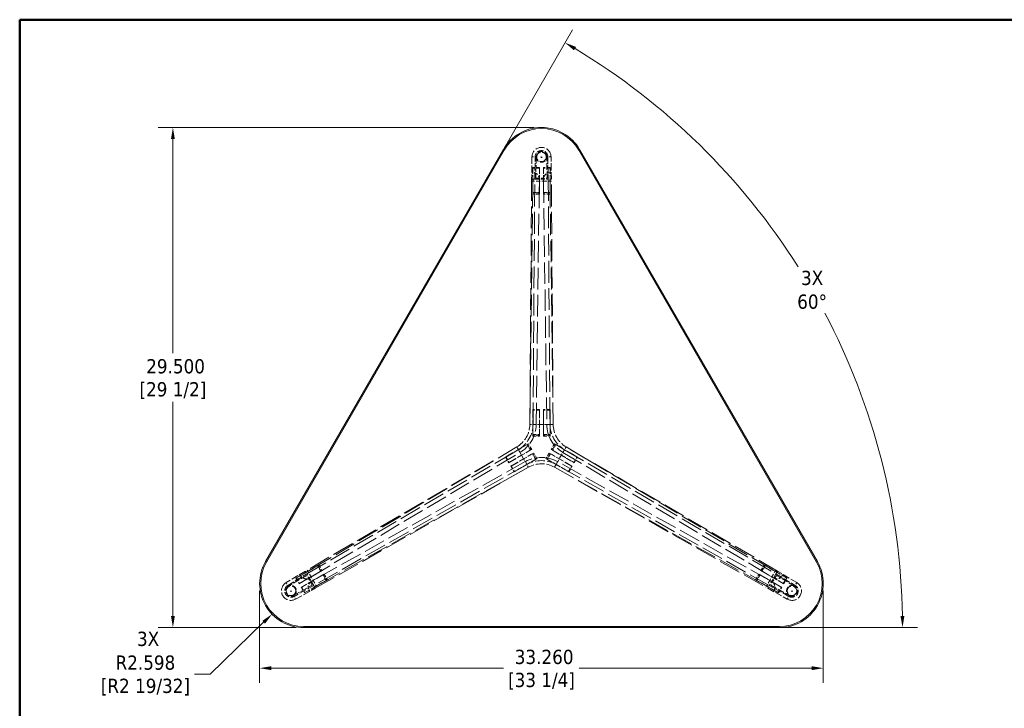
# Model space of a CAD drawing. Header units: inches. Extents: x 1 to 118, y 2 to 76.
# Tile 6 of 7: x 1 to 59, y 35 to 76. Entities that reach past the tile are written whole.
import ezdxf

# ---------------------------------------------------------------- set-up
doc = ezdxf.new("R2010")
doc.units = ezdxf.units.IN
doc.header["$LTSCALE"] = 7
doc.header["$MEASUREMENT"] = 0
doc.linetypes.add('DASHED', pattern=[0.2067, 0.1654, -0.0413])
for name, color, linetype, lineweight in [('Border (ANSI)', 7, 'Continuous', 50), ('Dimension (ANSI)', 7, 'Continuous', 13), ('Hidden (ANSI)', 7, 'DASHED', 13), ('Hidden Narrow (ANSI)', 7, 'DASHED', 13), ('Visible (ANSI)', 7, 'Continuous', 13), ('Visible Narrow (ANSI)', 7, 'Continuous', 13)]:
    doc.layers.add(name, color=color, linetype=linetype, lineweight=lineweight)
doc.styles.add('Note Text (ANSI)', font='tahoma.ttf')
doc.dimstyles.new('Default (ANSI)', dxfattribs={"dimscale": 7, "dimtxt": 0.12, "dimasz": 0.098425, "dimexe": 0.125, "dimexo": 0.0625, "dimgap": 0.031496, "dimtad": 0, "dimtih": 1, "dimtoh": 1, "dimdec": 3, "dimrnd": 1e-08, "dimzin": 4, "dimdsep": 46, "dimtxsty": 'Note Text (ANSI)', "dimcen": 0.09, "dimdle": 0.393701, "dimclrd": 256, "dimclre": 256, "dimclrt": 256, "dimadec": 0, "dimazin": 1, "dimtfac": 1, "dimtofl": 0, "dimtmove": 0, "dimatfit": 3, "dimfxl": 1, "dimtolj": 1, "dimtzin": 4, "dimlwd": -1, "dimlwe": -1, "dimarcsym": 0})

# ---------------------------------------------------------------- blocks, each defined once
blk = doc.blocks.new('Borders GILMORE BOARDER')
at = {"layer": 'Border (ANSI)'}
for p, q in [((0.2, 10.8), (16.8, 10.8)), ((0.2, 0.35), (0.2, 10.8))]:
    blk.add_line(p, q, dxfattribs=at)
blk = doc.blocks.new('*D10')
at = {"layer": 'Defpoints', "color": 0, "transparency": 16777216}
for p in [(10.441, 69.242), (32.19, 69.242), (18.158, 39.742)]:
    blk.add_point(p, dxfattribs=at)
at = {"layer": 'Dimension (ANSI)', "transparency": 16777216}
for p, q in [((31.752, 69.242), (9.566, 69.242)), ((10.441, 68.553), (10.441, 55.92)), ((10.441, 40.431), (10.441, 53.065)), ((17.72, 39.742), (9.566, 39.742))]:
    blk.add_line(p, q, dxfattribs=at)
for points in [[(10.326, 68.553), (10.556, 68.553), (10.441, 69.242)], [(10.326, 40.431), (10.556, 40.431), (10.441, 39.742)]]:
    blk.add_solid(points, dxfattribs=at)
at = {"layer": 'Dimension (ANSI)', "transparency": 16777216, "char_height": 0.84, "attachment_point": 5, "style": 'Note Text (ANSI)'}
for s, insert in [('\\A1; 29.500', (10.441, 55.15)), ('\\A1;[29 1/2]', (10.441, 53.723))]:
    blk.add_mtext(s, dxfattribs=dict(at, insert=insert))
blk = doc.blocks.new('*D11')
at = {"layer": 'Defpoints', "color": 0, "transparency": 16777216}
for p in [(29.94, 67.943), (51.093, 53.368), (13.658, 39.742), (18.158, 39.742)]:
    blk.add_point(p, dxfattribs=at)
at = {"layer": 'Dimension (ANSI)', "transparency": 16777216}
for p, q in [((30.158, 68.322), (34.014, 75)), ((18.595, 39.742), (54.37, 39.742))]:
    blk.add_line(p, q, dxfattribs=at)
for start, end in [(32.29645, 59.00907), (0.99093, 27.75554)]:
    blk.add_arc((13.658, 39.742), 39.837, start, end, dxfattribs=at)
for points in [[(34.112, 73.794), (34.228, 73.992), (33.576, 74.243)], [(53.604, 40.432), (53.374, 40.43), (53.495, 39.742)]]:
    blk.add_solid(points, dxfattribs=at)
at = {"layer": 'Dimension (ANSI)', "transparency": 16777216, "insert": (48.158, 59.661), "char_height": 0.84, "attachment_point": 5, "style": 'Note Text (ANSI)'}
blk.add_mtext('\\A1;\\fTahoma|b0|i0;3X\\P\\fTahoma|b0|i0;60°', dxfattribs=at)
blk = doc.blocks.new('*D12')
at = {"layer": 'Defpoints', "color": 0, "transparency": 16777216}
for p in [(18.158, 42.341), (16.291, 40.533)]:
    blk.add_point(p, dxfattribs=at)
at = {"layer": 'Dimension (ANSI)', "transparency": 16777216}
for p, q in [((12.643, 37), (15.796, 40.054)), ((11.723, 37), (12.643, 37))]:
    blk.add_line(p, q, dxfattribs=at)
blk.add_solid([(15.716, 40.136), (15.876, 39.971), (16.291, 40.533)], dxfattribs=at)
at = {"layer": 'Dimension (ANSI)', "transparency": 16777216, "char_height": 0.84, "attachment_point": 5, "style": 'Note Text (ANSI)'}
for s, insert in [('\\A1; \\fTahoma|b0|i0;3X\\P\\fTahoma|b0|i0;R2.598', (8.818, 38.369)), ('\\A1;[R2 19/32]', (8.818, 36.23))]:
    blk.add_mtext(s, dxfattribs=dict(at, insert=insert))
blk = doc.blocks.new('*D13')
at = {"layer": 'Defpoints', "color": 0, "transparency": 16777216}
for p in [(15.56, 42.341), (48.819, 42.341), (48.819, 37.348)]:
    blk.add_point(p, dxfattribs=at)
at = {"layer": 'Dimension (ANSI)', "transparency": 16777216}
for p, q in [((15.56, 41.903), (15.56, 36.473)), ((48.819, 41.903), (48.819, 36.473)), ((16.249, 37.348), (29.958, 37.348)), ((48.13, 37.348), (34.421, 37.348))]:
    blk.add_line(p, q, dxfattribs=at)
for points in [[(16.249, 37.463), (16.249, 37.233), (15.56, 37.348)], [(48.13, 37.463), (48.13, 37.233), (48.819, 37.348)]]:
    blk.add_solid(points, dxfattribs=at)
at = {"layer": 'Dimension (ANSI)', "transparency": 16777216, "char_height": 0.84, "attachment_point": 5, "style": 'Note Text (ANSI)'}
for s, insert in [('\\A1; 33.260', (32.19, 38.006)), ('\\A1;[33 1/4]', (32.19, 36.578))]:
    blk.add_mtext(s, dxfattribs=dict(at, insert=insert))

msp = doc.modelspace()

# ---------------------------------------------------------------- linework, layer by layer
at = {"layer": 'Hidden (ANSI)', "ltscale": 0.360192}
for p, q in [((31.6271, 67.51576), (31.60603, 66.19181)), ((32.77303, 66.19181), (32.75196, 67.51576)), ((18.25788, 43.07214), (17.12184, 42.39191)), ((47.25722, 42.39191), (46.12118, 43.07214)), ((17.68427, 41.41776), (18.84138, 42.06149)), ((45.53768, 42.06149), (46.69479, 41.41776))]:
    msp.add_line(p, q, dxfattribs=at)
at = {"layer": 'Hidden (ANSI)', "ltscale": 0.35938}
for p, q in [((31.79356, 66.19181), (31.81458, 67.51278)), ((32.56448, 67.51278), (32.58551, 66.19181)), ((17.21816, 42.23105), (18.35164, 42.90974)), ((46.02742, 42.90974), (47.1609, 42.23105)), ((18.74762, 42.22389), (17.59312, 41.58161)), ((46.78595, 41.58161), (45.63144, 42.22389))]:
    msp.add_line(p, q, dxfattribs=at)
at = {"layer": 'Hidden (ANSI)', "ltscale": 0.342064}
for p, q in [((31.87707, 67.51179), (31.85704, 66.25445)), ((32.52203, 66.25445), (32.50199, 67.51179)), ((18.32913, 42.82344), (17.25027, 42.17742)), ((47.1288, 42.17742), (46.04993, 42.82344)), ((17.56273, 41.63622), (18.66163, 42.24754)), ((45.71743, 42.24754), (46.81634, 41.63622))]:
    msp.add_line(p, q, dxfattribs=at)
at = {"layer": 'Hidden (ANSI)', "ltscale": 0.163599}
for p, q in [((32.06853, 66.87931), (31.68553, 66.87931)), ((32.06853, 66.84831), (31.68553, 66.84831)), ((32.69353, 66.87931), (32.31053, 66.87931)), ((32.69353, 66.84831), (32.31053, 66.84831)), ((31.68553, 65.41031), (32.06853, 65.41031)), ((32.06853, 65.31681), (31.68553, 65.31681)), ((32.31053, 65.41031), (32.69353, 65.41031)), ((32.69353, 65.31681), (32.31053, 65.31681)), ((32.06853, 52.60081), (31.68553, 52.60081)), ((32.06853, 52.56981), (31.68553, 52.56981)), ((32.69353, 52.60081), (32.31053, 52.60081)), ((32.69353, 52.56981), (32.31053, 52.56981)), ((31.68553, 51.13181), (32.06853, 51.13181)), ((32.31053, 51.13181), (32.69353, 51.13181)), ((31.61245, 50.24835), (31.42095, 50.58004)), ((31.68553, 51.03831), (32.06853, 51.03831)), ((32.31053, 51.03831), (32.69353, 51.03831)), ((32.95812, 50.58004), (32.76662, 50.24835)), ((31.53147, 50.2016), (31.33997, 50.53329)), ((31.84397, 49.66033), (31.65247, 49.99202)), ((31.92495, 49.70708), (31.73345, 50.03877)), ((32.64562, 50.03877), (32.45412, 49.70708)), ((32.72659, 49.99202), (32.53509, 49.66033)), ((33.03909, 50.53329), (32.84759, 50.2016)), ((30.06778, 49.79879), (30.25928, 49.4671)), ((30.09463, 49.81429), (30.28613, 49.4826)), ((34.09293, 49.4826), (34.28443, 49.81429)), ((34.11978, 49.4671), (34.31128, 49.79879)), ((30.38028, 49.25752), (30.57178, 48.92583)), ((30.40713, 49.27302), (30.59863, 48.94133)), ((33.78043, 48.94133), (33.97193, 49.27302)), ((33.80728, 48.92583), (33.99878, 49.25752)), ((19.16593, 43.06235), (18.97443, 43.39404)), ((19.0554, 43.44079), (19.2469, 43.1091)), ((45.13216, 43.1091), (45.32366, 43.44079)), ((45.40463, 43.39404), (45.21313, 43.06235)), ((17.70224, 42.65954), (17.89374, 42.32785)), ((17.72909, 42.67504), (17.92059, 42.34335)), ((19.47843, 42.52108), (19.28693, 42.85277)), ((19.3679, 42.89952), (19.5594, 42.56783)), ((44.81966, 42.56783), (45.01116, 42.89952)), ((45.09213, 42.85277), (44.90063, 42.52108)), ((46.45848, 42.34335), (46.64998, 42.67504)), ((46.48532, 42.32785), (46.67682, 42.65954)), ((18.01474, 42.11827), (18.20624, 41.78658)), ((18.04159, 42.13377), (18.23309, 41.80208)), ((46.14598, 41.80208), (46.33748, 42.13377)), ((46.17282, 41.78658), (46.36432, 42.11827))]:
    msp.add_line(p, q, dxfattribs=at)
at = {"layer": 'Hidden (ANSI)', "ltscale": 0.186968}
for p, q in [((31.68553, 66.19181), (31.68553, 66.87931)), ((32.06853, 66.19181), (32.06853, 66.87931)), ((32.31053, 66.19181), (32.31053, 66.87931)), ((32.69353, 66.19181), (32.69353, 66.87931)), ((31.68553, 51.72581), (31.68553, 51.03831)), ((32.06853, 51.72581), (32.06853, 51.03831)), ((32.31053, 51.72581), (32.31053, 51.03831)), ((32.69353, 51.72581), (32.69353, 51.03831)), ((30.82556, 50.23629), (31.42095, 50.58004)), ((33.55351, 50.23629), (32.95812, 50.58004)), ((31.01706, 49.9046), (31.61245, 50.24835)), ((31.13806, 49.69502), (31.73345, 50.03877)), ((33.24101, 49.69502), (32.64562, 50.03877)), ((33.36201, 49.9046), (32.76662, 50.24835)), ((31.32956, 49.36333), (31.92495, 49.70708)), ((33.04951, 49.36333), (32.45412, 49.70708)), ((18.29763, 43.00329), (17.70224, 42.65954)), ((46.08143, 43.00329), (46.67682, 42.65954)), ((18.48913, 42.6716), (17.89374, 42.32785)), ((18.61013, 42.46202), (18.01474, 42.11827)), ((45.76893, 42.46202), (46.36432, 42.11827)), ((45.88993, 42.6716), (46.48532, 42.32785)), ((18.80163, 42.13033), (18.20624, 41.78658)), ((45.57743, 42.13033), (46.17282, 41.78658))]:
    msp.add_line(p, q, dxfattribs=at)
at = {"layer": 'Hidden (ANSI)', "ltscale": 0.011829}
for p, q in [((31.71653, 66.87931), (31.68553, 66.84831)), ((32.03753, 66.87931), (32.06853, 66.84831)), ((32.34153, 66.87931), (32.31053, 66.84831)), ((32.66253, 66.87931), (32.69353, 66.84831)), ((31.71653, 65.37931), (31.68553, 65.41031)), ((32.03753, 65.37931), (32.06853, 65.41031)), ((32.34153, 65.37931), (32.31053, 65.41031)), ((32.66253, 65.37931), (32.69353, 65.41031)), ((31.71653, 52.60081), (31.68553, 52.56981)), ((32.03753, 52.60081), (32.06853, 52.56981)), ((32.34153, 52.60081), (32.31053, 52.56981)), ((32.66253, 52.60081), (32.69353, 52.56981)), ((31.71653, 51.10081), (31.68553, 51.13181)), ((32.03753, 51.10081), (32.06853, 51.13181)), ((32.34153, 51.10081), (32.31053, 51.13181)), ((32.66253, 51.10081), (32.69353, 51.13181)), ((31.38232, 50.52194), (31.33997, 50.53329)), ((31.54282, 50.24395), (31.53147, 50.2016)), ((31.69482, 49.98068), (31.65247, 49.99202)), ((32.68424, 49.98068), (32.72659, 49.99202)), ((32.83624, 50.24395), (32.84759, 50.2016)), ((32.99674, 50.52194), (33.03909, 50.53329)), ((30.08328, 49.77194), (30.09463, 49.81429)), ((30.24378, 49.49395), (30.28613, 49.4826)), ((31.85532, 49.70268), (31.84397, 49.66033)), ((32.52374, 49.70268), (32.53509, 49.66033)), ((34.13528, 49.49395), (34.09293, 49.4826)), ((34.29578, 49.77194), (34.28443, 49.81429)), ((30.39578, 49.23068), (30.40713, 49.27302)), ((30.55628, 48.95268), (30.59863, 48.94133)), ((33.82278, 48.95268), (33.78043, 48.94133)), ((33.98328, 49.23068), (33.97193, 49.27302)), ((19.01678, 43.38269), (18.97443, 43.39404)), ((19.17728, 43.1047), (19.16593, 43.06235)), ((45.20179, 43.1047), (45.21313, 43.06235)), ((45.36229, 43.38269), (45.40463, 43.39404)), ((17.71774, 42.63269), (17.72909, 42.67504)), ((19.32928, 42.84143), (19.28693, 42.85277)), ((19.48978, 42.56343), (19.47843, 42.52108)), ((44.88929, 42.56343), (44.90063, 42.52108)), ((45.04979, 42.84143), (45.09213, 42.85277)), ((46.66132, 42.63269), (46.64998, 42.67504)), ((17.87824, 42.3547), (17.92059, 42.34335)), ((18.03024, 42.09143), (18.04159, 42.13377)), ((46.34882, 42.09143), (46.33748, 42.13377)), ((46.50082, 42.3547), (46.45848, 42.34335)), ((18.19074, 41.81343), (18.23309, 41.80208)), ((46.18832, 41.81343), (46.14598, 41.80208))]:
    msp.add_line(p, q, dxfattribs=at)
at = {"layer": 'Hidden (ANSI)', "ltscale": 0.391179}
for p, q in [((31.68553, 65.41031), (31.68553, 66.84831)), ((32.06853, 65.41031), (32.06853, 66.84831)), ((32.31053, 65.41031), (32.31053, 66.84831)), ((32.69353, 65.41031), (32.69353, 66.84831)), ((31.68553, 52.56981), (31.68553, 51.13181)), ((32.06853, 52.56981), (32.06853, 51.13181)), ((32.31053, 51.13181), (32.31053, 52.56981)), ((32.69353, 51.13181), (32.69353, 52.56981)), ((30.09463, 49.81429), (31.33997, 50.53329)), ((30.28613, 49.4826), (31.53147, 50.2016)), ((30.40713, 49.27302), (31.65247, 49.99202)), ((33.97193, 49.27302), (32.72659, 49.99202)), ((32.84759, 50.2016), (34.09293, 49.4826)), ((33.03909, 50.53329), (34.28443, 49.81429)), ((30.59863, 48.94133), (31.84397, 49.66033)), ((33.78043, 48.94133), (32.53509, 49.66033)), ((17.72909, 42.67504), (18.97443, 43.39404)), ((17.92059, 42.34335), (19.16593, 43.06235)), ((45.21313, 43.06235), (46.45848, 42.34335)), ((45.40463, 43.39404), (46.64998, 42.67504)), ((19.28693, 42.85277), (18.04159, 42.13377)), ((19.47843, 42.52108), (18.23309, 41.80208)), ((46.14598, 41.80208), (44.90063, 42.52108)), ((46.33748, 42.13377), (45.09213, 42.85277))]:
    msp.add_line(p, q, dxfattribs=at)
at = {"layer": 'Hidden (ANSI)', "ltscale": 0.180844}
for p, q in [((31.85704, 66.25445), (32.52203, 66.25445)), ((18.66163, 42.24754), (18.32913, 42.82344)), ((46.04993, 42.82344), (45.71743, 42.24754))]:
    msp.add_line(p, q, dxfattribs=at)
at = {"layer": 'Hidden (ANSI)', "ltscale": 1.110909}
for p, q in [((31.60603, 66.19181), (31.50203, 51.72581)), ((31.68954, 51.72581), (31.79354, 66.19181)), ((32.58553, 66.19181), (32.68953, 51.72581)), ((32.87703, 51.72581), (32.77303, 66.19181)), ((30.73381, 50.3952), (18.25788, 43.07214)), ((18.35163, 42.90975), (30.82756, 50.23282)), ((33.55151, 50.23282), (46.02743, 42.90975)), ((46.12118, 43.07214), (33.64526, 50.3952)), ((31.32755, 49.3668), (18.74763, 42.22387)), ((18.84138, 42.06149), (31.42131, 49.20442)), ((32.95776, 49.20442), (45.53768, 42.06149)), ((45.63143, 42.22387), (33.05151, 49.3668))]:
    msp.add_line(p, q, dxfattribs=at)
at = {"layer": 'Hidden (ANSI)', "ltscale": 0.072052}
for p, q in [((31.79354, 66.19181), (31.60603, 66.19181)), ((32.77303, 66.19181), (32.58553, 66.19181)), ((31.50203, 51.72581), (31.68954, 51.72581)), ((32.68953, 51.72581), (32.87703, 51.72581)), ((30.82756, 50.23282), (30.73381, 50.3952)), ((33.64526, 50.3952), (33.55151, 50.23282)), ((31.42131, 49.20442), (31.32755, 49.3668)), ((33.05151, 49.3668), (32.95776, 49.20442)), ((18.25788, 43.07214), (18.35163, 42.90975)), ((46.02743, 42.90975), (46.12118, 43.07214)), ((18.74763, 42.22387), (18.84138, 42.06149)), ((45.53768, 42.06149), (45.63143, 42.22387))]:
    msp.add_line(p, q, dxfattribs=at)
at = {"layer": 'Hidden (ANSI)', "ltscale": 0.237987}
for p, q in [((31.68553, 65.31681), (31.68553, 66.19181)), ((32.06853, 65.31681), (32.06853, 66.19181)), ((32.31053, 65.31681), (32.31053, 66.19181)), ((32.69353, 65.31681), (32.69353, 66.19181)), ((31.68553, 51.72581), (31.68553, 52.60081)), ((32.06853, 51.72581), (32.06853, 52.60081)), ((32.31053, 51.72581), (32.31053, 52.60081)), ((32.69353, 51.72581), (32.69353, 52.60081)), ((30.82556, 50.23629), (30.06778, 49.79879)), ((33.55351, 50.23629), (34.31128, 49.79879)), ((31.01706, 49.9046), (30.25928, 49.4671)), ((31.13806, 49.69502), (30.38028, 49.25752)), ((33.24101, 49.69502), (33.99878, 49.25752)), ((33.36201, 49.9046), (34.11978, 49.4671)), ((31.32956, 49.36333), (30.57178, 48.92583)), ((33.04951, 49.36333), (33.80728, 48.92583)), ((19.0554, 43.44079), (18.29763, 43.00329)), ((19.2469, 43.1091), (18.48913, 42.6716)), ((45.13216, 43.1091), (45.88993, 42.6716)), ((45.32366, 43.44079), (46.08143, 43.00329)), ((19.3679, 42.89952), (18.61013, 42.46202)), ((19.5594, 42.56783), (18.80163, 42.13033)), ((44.81966, 42.56783), (45.57743, 42.13033)), ((45.01116, 42.89952), (45.76893, 42.46202))]:
    msp.add_line(p, q, dxfattribs=at)
at = {"layer": 'Hidden (ANSI)', "ltscale": 0.2154}
for p, q in [((31.79354, 66.19181), (32.58553, 66.19181)), ((18.74763, 42.22387), (18.35163, 42.90975)), ((46.02743, 42.90975), (45.63143, 42.22387))]:
    msp.add_line(p, q, dxfattribs=at)
at = {"layer": 'Hidden (ANSI)', "ltscale": 0.21539}
for p, q in [((31.79356, 66.19181), (32.58551, 66.19181)), ((18.74762, 42.22389), (18.35164, 42.90974)), ((46.02742, 42.90974), (45.63144, 42.22389))]:
    msp.add_line(p, q, dxfattribs=at)
at = {"layer": 'Hidden (ANSI)', "ltscale": 1.101376}
for p, q in [((31.87703, 51.72581), (32.06453, 66.06681)), ((32.31453, 66.06681), (32.50203, 51.72581)), ((18.59538, 42.73756), (30.92131, 50.07044)), ((33.45776, 50.07044), (45.78368, 42.73756)), ((31.23381, 49.52918), (18.72038, 42.52106)), ((45.65868, 42.52106), (33.14526, 49.52918))]:
    msp.add_line(p, q, dxfattribs=at)
at = {"layer": 'Hidden (ANSI)', "ltscale": 0.053327}
for p, q in [((32.06453, 66.19181), (32.06453, 66.06681)), ((32.31453, 66.06681), (32.31453, 66.19181)), ((18.59538, 42.73756), (18.48713, 42.67506)), ((18.61213, 42.45856), (18.72038, 42.52106)), ((45.65868, 42.52106), (45.76693, 42.45856)), ((45.89193, 42.67506), (45.78368, 42.73756))]:
    msp.add_line(p, q, dxfattribs=at)
at = {"layer": 'Hidden (ANSI)', "ltscale": 0.006456}
for p, q in [((32.06454, 66.19181), (32.06457, 66.19397)), ((32.31449, 66.19397), (32.31453, 66.19181)), ((18.48529, 42.67395), (18.48713, 42.67506)), ((18.61213, 42.45856), (18.61025, 42.45752)), ((45.76882, 42.45752), (45.76693, 42.45856)), ((45.89193, 42.67506), (45.89378, 42.67395))]:
    msp.add_line(p, q, dxfattribs=at)
at = {"layer": 'Hidden (ANSI)', "ltscale": 0.1371}
for p, q in [((32.03753, 65.37931), (31.71653, 65.37931)), ((32.66253, 65.37931), (32.34153, 65.37931)), ((32.03753, 51.10081), (31.71653, 51.10081)), ((32.66253, 51.10081), (32.34153, 51.10081)), ((31.38232, 50.52194), (31.54282, 50.24395)), ((31.69482, 49.98068), (31.85532, 49.70268)), ((32.52374, 49.70268), (32.68424, 49.98068)), ((32.83624, 50.24395), (32.99674, 50.52194)), ((19.01678, 43.38269), (19.17728, 43.1047)), ((45.20179, 43.1047), (45.36229, 43.38269)), ((19.32928, 42.84143), (19.48978, 42.56343)), ((44.88929, 42.56343), (45.04979, 42.84143))]:
    msp.add_line(p, q, dxfattribs=at)
at = {"layer": 'Hidden (ANSI)', "ltscale": 0.271997}
for p, q in [((32.68953, 51.72581), (31.68954, 51.72581)), ((30.82756, 50.23282), (31.32755, 49.3668)), ((33.05151, 49.3668), (33.55151, 50.23282))]:
    msp.add_line(p, q, dxfattribs=at)
at = {"layer": 'Hidden (ANSI)', "ltscale": 0.271987}
for p, q in [((32.68951, 51.72581), (31.68955, 51.72581)), ((30.82757, 50.2328), (31.32754, 49.36682)), ((33.05152, 49.36682), (33.5515, 50.2328))]:
    msp.add_line(p, q, dxfattribs=at)
at = {"layer": 'Hidden (ANSI)', "ltscale": 0.001588}
for p, q in [((31.87703, 51.71961), (31.87703, 51.72581)), ((32.50203, 51.71961), (32.50203, 51.72581)), ((30.92668, 50.07355), (30.92131, 50.07044)), ((33.45239, 50.07355), (33.45776, 50.07044)), ((31.23918, 49.53228), (31.23381, 49.52918)), ((33.13989, 49.53228), (33.14526, 49.52918))]:
    msp.add_line(p, q, dxfattribs=at)
at = {"layer": 'Hidden (ANSI)', "ltscale": 0.48074}
for centre in [(32.18953, 67.50681), (17.41081, 41.90931), (46.96826, 41.90931)]:
    msp.add_circle(centre, 0.28125, dxfattribs=at)
at = {"layer": 'Hidden (ANSI)', "ltscale": 0.052899}
for centre in [(32.18953, 67.50681), (17.41081, 41.90931), (46.96826, 41.90931)]:
    msp.add_circle(centre, 0.031, dxfattribs=at)
at = {"layer": 'Hidden (ANSI)', "ltscale": 0.475868}
for centre, start, end in [((32.18953, 67.50681), 0.9118088, 179.0881912), ((17.41081, 41.90931), 120.9118088, 299.0881912), ((46.96826, 41.90931), 240.9118088, 59.0881912)]:
    msp.add_arc(centre, 0.5625, start, end, dxfattribs=at)
at = {"layer": 'Hidden (ANSI)', "ltscale": 0.317212}
for centre, start, end in [((32.18953, 67.50681), 0.9118088, 179.0881912), ((17.41081, 41.90931), 120.9118088, 299.0881912), ((46.96826, 41.90931), 240.9118088, 59.0881912)]:
    msp.add_arc(centre, 0.375, start, end, dxfattribs=at)
at = {"layer": 'Hidden (ANSI)', "ltscale": 0.269743}
for centre, start, end in [((32.18953, 67.50681), 179.087063, 0.912937), ((17.41081, 41.90931), 299.087063, 120.912937), ((46.96826, 41.90931), 59.087063, 240.912937)]:
    msp.add_arc(centre, 0.3125, start, end, dxfattribs=at)
at = {"layer": 'Hidden (ANSI)', "ltscale": 0.264323}
for centre, start, end in [((32.18953, 67.50681), 0.912937, 179.087063), ((17.41081, 41.90931), 120.912937, 299.087063), ((46.96826, 41.90931), 240.912937, 59.087063)]:
    msp.add_arc(centre, 0.3125, start, end, dxfattribs=at)
at = {"layer": 'Hidden (ANSI)', "ltscale": 0.183664}
for centre, start, end in [((31.68962, 66.19993), 358.7591028, 101.9457693), ((32.68944, 66.19993), 78.0542307, 181.2408972), ((18.29264, 42.99569), 198.0542307, 301.2408972), ((18.79255, 42.12981), 118.7591028, 221.9457693), ((45.58651, 42.12981), 318.0542307, 61.2408972), ((46.08642, 42.99569), 238.7591028, 341.9457693)]:
    msp.add_arc(centre, 0.375, start, end, dxfattribs=at)
at = {"layer": 'Hidden (ANSI)', "ltscale": 0.436435}
for centre, start, end in [((29.92025, 51.75198), 300.9479024, 359.0520976), ((34.45882, 51.75198), 180.9479024, 239.0520976), ((32.18953, 47.82147), 60.9479024, 119.0520976)]:
    msp.add_arc(centre, 1.582, start, end, dxfattribs=at)
at = {"layer": 'Hidden (ANSI)', "ltscale": 0.489862}
for centre, start, end in [((29.92025, 51.75198), 300.8474529, 359.1525471), ((34.45882, 51.75198), 180.8474529, 239.1525471), ((32.18953, 47.82147), 60.8474529, 119.1525471)]:
    msp.add_arc(centre, 1.7695, start, end, dxfattribs=at)
at = {"layer": 'Hidden (ANSI)', "ltscale": 0.5416}
for centre, start, end in [((29.92025, 51.75198), 300.7662696, 359.0520976), ((34.45882, 51.75198), 180.7662696, 239.0520976), ((32.18953, 47.82147), 60.7662696, 119.0520976)]:
    msp.add_arc(centre, 1.957, start, end, dxfattribs=at)
at = {"layer": 'Hidden (ANSI)', "ltscale": 0.001588}
for centre, start, end in [((29.92025, 51.75198), 359.0520976, 359.2337304), ((34.45882, 51.75198), 239.0520976, 239.2337304), ((32.18953, 47.82147), 119.0520976, 119.2337304)]:
    msp.add_arc(centre, 1.957, start, end, dxfattribs=at)
at = {"layer": 'Hidden (ANSI)', "ltscale": 0.032716}
for centre, major_axis, start_param, end_param in [((31.68802, 66.09913), (-0.37495, 0.00597), 4.61518472, 4.93679605), ((32.69105, 66.09913), (0.37495, 0.00597), 1.34638925, 1.66800059), ((18.37914, 43.04748), (-0.19264, 0.32173), 1.34638925, 1.66800059), ((45.99993, 43.04748), (0.19264, 0.32173), 4.61518472, 4.93679605), ((18.88065, 42.17883), (0.18231, -0.3277), 4.61518472, 4.93679605), ((45.49841, 42.17883), (-0.18231, -0.3277), 1.34638925, 1.66800059)]:
    msp.add_ellipse(centre, major_axis=major_axis, ratio=0.24989925, start_param=start_param, end_param=end_param, dxfattribs=at)
at = {"layer": 'Hidden Narrow (ANSI)', "ltscale": 0.072051}
for p, q in [((31.6271, 67.51576), (31.81458, 67.51278)), ((32.75196, 67.51576), (32.56448, 67.51278)), ((17.12184, 42.39191), (17.21816, 42.23105)), ((47.25722, 42.39191), (47.1609, 42.23105)), ((17.68427, 41.41776), (17.59312, 41.58161)), ((46.69479, 41.41776), (46.78595, 41.58161))]:
    msp.add_line(p, q, dxfattribs=at)
at = {"layer": 'Hidden Narrow (ANSI)', "ltscale": 1.101564}
for p, q in [((31.50203, 51.72581), (31.68956, 66.06926)), ((32.87703, 51.72581), (32.6895, 66.06926)), ((30.73381, 50.3952), (18.40578, 43.06107)), ((33.64526, 50.3952), (45.97329, 43.06107)), ((31.42131, 49.20442), (18.90575, 42.1951)), ((32.95776, 49.20442), (45.47332, 42.1951))]:
    msp.add_line(p, q, dxfattribs=at)
at = {"layer": 'Hidden Narrow (ANSI)', "ltscale": 0.022868}
for p, q in [((31.60515, 66.06981), (31.68956, 66.06926)), ((32.77391, 66.06981), (32.6895, 66.06926)), ((18.3631, 43.1339), (18.40578, 43.06107)), ((46.01597, 43.1339), (45.97329, 43.06107)), ((18.94747, 42.12172), (18.90575, 42.1951)), ((45.43159, 42.12172), (45.47332, 42.1951))]:
    msp.add_line(p, q, dxfattribs=at)
at = {"layer": 'Hidden Narrow (ANSI)', "ltscale": 0.03361}
for p, q in [((31.68956, 66.06926), (31.68956, 66.19181)), ((32.6895, 66.06926), (32.6895, 66.19181)), ((18.40578, 43.06107), (18.29965, 42.9998)), ((45.97329, 43.06107), (46.07942, 42.9998)), ((18.90575, 42.1951), (18.79962, 42.13383)), ((45.47332, 42.1951), (45.57945, 42.13383))]:
    msp.add_line(p, q, dxfattribs=at)
at = {"layer": 'Hidden Narrow (ANSI)', "ltscale": 0.160175}
for p, q in [((32.06453, 66.06681), (31.68956, 66.06926)), ((32.31453, 66.06681), (32.6895, 66.06926)), ((18.59538, 42.73756), (18.40578, 43.06107)), ((45.78368, 42.73756), (45.97329, 43.06107)), ((18.72038, 42.52106), (18.90575, 42.1951)), ((45.65868, 42.52106), (45.47332, 42.1951))]:
    msp.add_line(p, q, dxfattribs=at)
at = {"layer": 'Hidden Narrow (ANSI)', "ltscale": 0.067925}
for p, q in [((32.31453, 66.06681), (32.06453, 66.06681)), ((18.59538, 42.73756), (18.72038, 42.52106)), ((45.65868, 42.52106), (45.78368, 42.73756))]:
    msp.add_line(p, q, dxfattribs=at)
at = {"layer": 'Hidden Narrow (ANSI)', "ltscale": 0.16018}
for p, q in [((31.87698, 51.71961), (31.50203, 51.72581)), ((32.87703, 51.72581), (32.50208, 51.71961)), ((30.73381, 50.3952), (30.92665, 50.07359)), ((33.45241, 50.07359), (33.64526, 50.3952)), ((31.2392, 49.53224), (31.42131, 49.20442)), ((32.95776, 49.20442), (33.13986, 49.53224))]:
    msp.add_line(p, q, dxfattribs=at)
at = {"layer": 'Visible (ANSI)'}
for p, q in [((29.93953, 67.94341), (15.9077, 43.63957)), ((15.96183, 43.60832), (29.99366, 67.91216)), ((34.38541, 67.91216), (48.41724, 43.60832)), ((48.47136, 43.63957), (34.43953, 67.94341)), ((46.22136, 39.80495), (18.1577, 39.80495)), ((18.1577, 39.74245), (46.22136, 39.74245))]:
    msp.add_line(p, q, dxfattribs=at)
for centre, radius, start, end in [((32.18953, 66.64438), 2.59808, 30, 150), ((32.18953, 66.64438), 2.53558, 30, 150), ((18.1577, 42.34053), 2.59808, 150, 270), ((18.1577, 42.34053), 2.53558, 150, 270), ((46.22136, 42.34053), 2.59808, 270, 30), ((46.22136, 42.34053), 2.53558, 270, 30)]:
    msp.add_arc(centre, radius, start, end, dxfattribs=at)
at = {"layer": 'Visible Narrow (ANSI)'}
for p, q in [((29.99366, 67.91216), (29.93953, 67.94341)), ((34.43953, 67.94341), (34.38541, 67.91216)), ((15.9077, 43.63957), (15.96183, 43.60832)), ((48.47136, 43.63957), (48.41724, 43.60832)), ((18.1577, 39.74245), (18.1577, 39.80495)), ((46.22136, 39.74245), (46.22136, 39.80495))]:
    msp.add_line(p, q, dxfattribs=at)

# ---------------------------------------------------------------- block references
at = {"xscale": 7, "yscale": 7, "zscale": 7}
msp.add_blockref('Borders GILMORE BOARDER', (0, 0), dxfattribs=at)

# ---------------------------------------------------------------- dimensions: what is measured, and where the dimension line sits
at = {"layer": 'Dimension (ANSI)'}
dim = msp.add_angular_dim_3p(base=(51.09264, 53.36766), center=(13.6577, 39.74245), p1=(18.1577, 39.74245), p2=(29.93953, 67.94341), text='\\fTahoma|b0|i0;3X\\P\\fTahoma|b0|i0;<>', dimstyle='Default (ANSI)', override={"dimgap": 0.031496, "dimpost": '\\X', "dimadec": 0, "dimtol": 0, "dimlim": 0, "dimtp": 0, "dimtm": 0, "dimtdec": 0}, dxfattribs=at)
dim.commit()
dim.dimension.update_dxf_attribs({"geometry": '*D11', "text_midpoint": (48.15793, 59.66117), "dimtype": 165})
for base, p1, p2, angle, text, override, picture, middle in [((10.44116, 69.24245), (18.1577, 39.74245), (32.18953, 69.24245), 270, ' <>\\X[29 1/2]', {"dimgap": 0.031496, "dimdec": 3, "dimpost": '\\X', "dimtol": 0, "dimlim": 0, "dimtp": 0, "dimtm": 0, "dimtdec": 2, "dimatfit": 1}, '*D10', (10.44116, 54.49245)), ((48.81944, 37.34823), (15.55962, 42.34053), (48.81944, 42.34053), 180, ' <>\\X[33 1/4]', {"dimgap": 0.031496, "dimtih": 0, "dimtoh": 0, "dimdec": 3, "dimpost": '\\X', "dimtol": 0, "dimlim": 0, "dimtp": 0, "dimtm": 0, "dimtdec": 2, "dimatfit": 1}, '*D13', (32.18953, 37.34823))]:
    dim = msp.add_linear_dim(base=base, p1=p1, p2=p2, angle=angle, text=text, dimstyle='Default (ANSI)', override=override, dxfattribs=at)
    dim.commit()
    dim.dimension.update_dxf_attribs({"geometry": picture, "text_midpoint": middle, "dimtype": 160})
dim = msp.add_radius_dim(center=(18.1577, 42.34053), mpoint=(16.29129, 40.53318), text=' \\fTahoma|b0|i0;3X\\P\\fTahoma|b0|i0;<>\\X[R2 19/32]', dimstyle='Default (ANSI)', override={"dimgap": 0.031496, "dimdec": 3, "dimlfac": 1, "dimpost": '\\X', "dimcen": 0, "dimtol": 0, "dimlim": 0, "dimtp": 0, "dimtm": 0, "dimtdec": 2}, dxfattribs=at)
dim.commit()
dim.dimension.update_dxf_attribs({"geometry": '*D12', "text_midpoint": (8.81766, 37.00025), "dimtype": 164})

doc.saveas('drawing.dxf')
